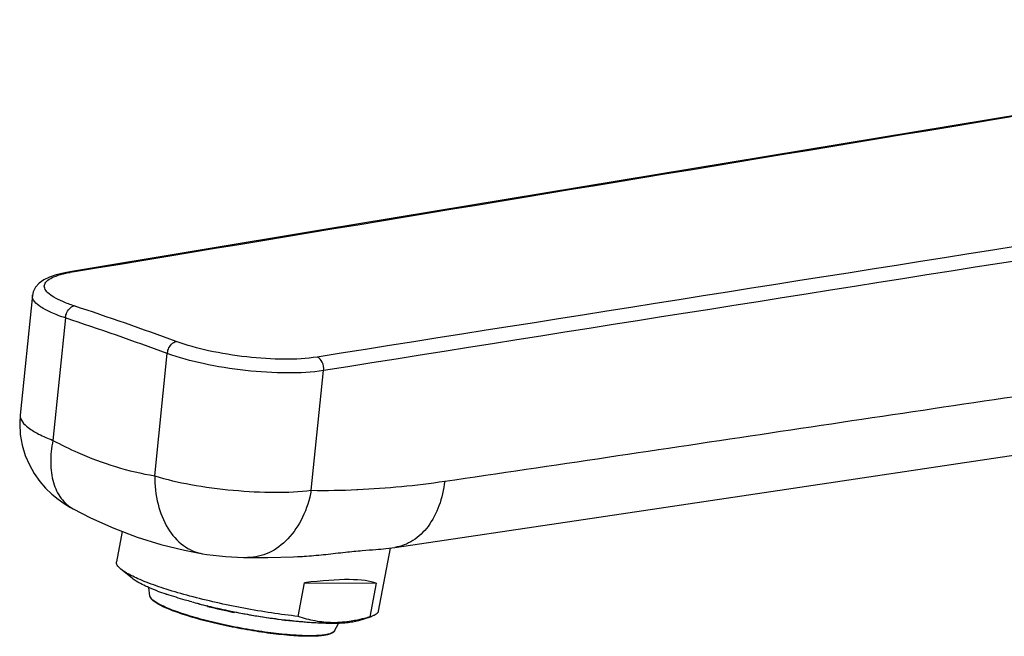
# Model space of a CAD drawing. Header units: millimetres. Extents: x 200 to 737, y 223 to 739.
# Tile 2 of 15: x 200 to 288, y 346 to 401. Entities that reach past the tile are written whole.
import ezdxf

# ---------------------------------------------------------------- set-up
doc = ezdxf.new("R2010")
doc.units = ezdxf.units.MM
doc.header["$LTSCALE"] = 65.395
doc.layers.get('0').update_dxf_attribs({"linetype": 'CONTINUOUS'})

msp = doc.modelspace()

# ---------------------------------------------------------------- linework, layer by layer
at = {"color": 7, "linetype": 'CONTINUOUS'}
for p, q in [((340.467, 401.453), (226.49, 382.582)), ((226.49, 382.582), (204.05, 378.867)), ((200.679, 376.752), (199.59, 366.024)), ((204.328, 357.62), (204.331, 357.619)), ((208.724, 355.599), (208.208, 352.87)), ((232.733, 354.104), (231.664, 348.441)), ((232.35, 354.05), (233.148, 354.163)), ((215.928, 353.593), (215.938, 353.591)), ((219.961, 353.26), (219.952, 353.26)), ((209.606, 351.395), (208.606, 352.213)), ((211.216, 349.802), (211.116, 350.563)), ((224.493, 347.972), (225.064, 350.991)), ((225.064, 350.991), (231.47, 350.949)), ((231.47, 350.949), (230.9, 347.929)), ((212.644, 349.98), (212.624, 349.987)), ((212.648, 349.98), (212.628, 349.987)), ((212.742, 349.947), (212.722, 349.954)), ((212.746, 349.947), (212.726, 349.954)), ((215.624, 349.103), (215.59, 349.111)), ((216.371, 348.902), (216.361, 348.904)), ((216.371, 348.902), (216.362, 348.904)), ((216.412, 348.907), (216.366, 348.918)), ((216.411, 348.906), (216.366, 348.917)), ((218.795, 348.352), (218.767, 348.338)), ((218.799, 348.381), (218.773, 348.387)), ((218.799, 348.38), (218.773, 348.386)), ((218.767, 348.338), (218.764, 348.338)), ((223.288, 347.643), (223.278, 347.644)), ((223.288, 347.643), (223.278, 347.644)), ((223.289, 347.65), (223.279, 347.651)), ((223.291, 347.649), (223.281, 347.65)), ((223.283, 347.643), (223.342, 347.616)), ((223.348, 347.642), (223.291, 347.649)), ((223.352, 347.613), (223.342, 347.616)), ((223.355, 347.642), (223.346, 347.643)), ((223.358, 347.64), (223.348, 347.642)), ((229.824, 347.577), (231.054, 347.974)), ((231.054, 347.974), (230.9, 347.929)), ((225.463, 347.429), (225.397, 347.434)), ((225.514, 347.425), (225.463, 347.429)), ((227.744, 346.681), (228.115, 347.353))]:
    msp.add_line(p, q, dxfattribs=at)
at = {"color": 9, "linetype": 'CONTINUOUS'}
for p, q in [((200.678, 376.744), (200.679, 376.752)), ((203.638, 374.723), (202.524, 363.752)), ((211.637, 360.576), (212.767, 371.541)), ((225.666, 359.274), (226.772, 370.013)), ((229.75, 359.341), (229.83, 359.344)), ((229.75, 359.342), (229.83, 359.344))]:
    msp.add_line(p, q, dxfattribs=at)
at = {"color": 7, "linetype": 'CONTINUOUS'}
for points in [[(204.052, 378.867), (203.574, 378.779), (202.827, 378.598), (202.21, 378.388), (201.702, 378.143), (201.279, 377.845), (200.955, 377.487), (200.747, 377.07), (200.678, 376.744)], [(233.147, 354.163), (250.018, 356.655), (268.241, 359.384), (287.373, 362.238), (307.42, 365.216), (328.386, 368.335), (349.862, 371.537)], [(199.59, 366.026), (199.549, 365.269), (199.601, 364.275), (199.77, 363.313), (200.044, 362.398), (200.41, 361.547), (200.849, 360.77), (201.343, 360.077), (201.87, 359.469), (202.419, 358.941), (202.977, 358.484), (203.539, 358.089), (204.101, 357.746), (204.331, 357.619)], [(204.328, 357.62), (205.902, 356.815), (207.982, 355.881), (210.08, 355.084), (212.189, 354.424), (214.306, 353.901), (215.938, 353.591)], [(215.928, 353.593), (216.294, 353.537), (216.875, 353.461), (217.428, 353.402), (217.973, 353.355), (218.512, 353.317), (219.048, 353.288), (219.594, 353.267), (219.961, 353.26)], [(219.952, 353.26), (221.764, 353.259), (224.071, 353.316), (224.427, 353.331)]]:
    msp.add_lwpolyline(points, dxfattribs=at)
at = {"color": 9, "linetype": 'CONTINUOUS'}
for centre, radius, start, end in [((206.373, 366.252), 12.769, 99.39301, 100.46481), ((110.773, 92.408), 298.468, 69.85303, 71.71272), ((110.171, 91.896), 297.871, 69.85303, 71.71272), ((226.253, 437.233), 77.971, 272.63007, 278.37551), ((226.523, 431.629), 72.36, 269.32084, 272.55584)]:
    msp.add_arc(centre, radius, start, end, dxfattribs=at)
at = {"color": 7, "linetype": 'CONTINUOUS'}
for centre, radius, start, end in [((218.481, 432.529), 79.446, 275.98327, 276.13042), ((220.978, 374.44), 25.841, 249.43009, 251.13817), ((222.11, 377.725), 29.315, 251.1617, 251.32188), ((228.267, 398.263), 50.76, 254.79395, 255.53871), ((226.876, 390.46), 42.866, 254.28359, 255.80038), ((229.37, 402.569), 55.205, 255.581, 256.3747), ((229.244, 400.224), 52.934, 255.93408, 258.58091), ((230.806, 408.609), 61.413, 256.44367, 258.14544), ((231.397, 411.392), 64.259, 258.1397, 258.66979), ((231.528, 412.042), 64.922, 258.69246, 260.05587), ((230.729, 407.21), 60.024, 260.01086, 262.56618), ((229.967, 401.513), 54.277, 262.58584, 262.92442)]:
    msp.add_arc(centre, radius, start, end, dxfattribs=at)
msp.add_ellipse((219.347, 347.534), major_axis=(12.659, 2.927), ratio=0.183497, start_param=0.252641, end_param=1.060293, dxfattribs=at)
at = {"color": 9, "linetype": 'CONTINUOUS'}
for points in [[(204.29, 378.85), (249.685, 386.367), (295.081, 393.883), (340.476, 401.399)], [(364.527, 393.133), (318.415, 385.828), (272.302, 378.522), (226.19, 371.216)], [(365.107, 391.931), (318.995, 384.626), (272.883, 377.32), (226.772, 370.013)], [(204.052, 378.867), (204.131, 378.879), (204.214, 378.873), (204.29, 378.85)]]:
    msp.add_open_spline(points, degree=3, dxfattribs=at)
for points, knots in [([(204.427, 375.802), (204.082, 375.916), (203.461, 376.143), (202.661, 376.53), (202.097, 376.917), (201.799, 377.279), (201.739, 377.567), (201.792, 377.843), (202.093, 378.165), (202.661, 378.451), (203.128, 378.596), (203.398, 378.666)], [0, 0, 0, 0, 0.201166, 0.365343, 0.490192, 0.579058, 0.614785, 0.649364, 0.730802, 0.845829, 1, 1, 1, 1]), ([(203.398, 378.666), (203.449, 378.679), (203.667, 378.732), (203.886, 378.777), (204.054, 378.808)], [0, 0, 0, 0, 0.237576, 1, 1, 1, 1]), ([(237.61, 360.094), (247.338, 361.513), (266.784, 364.432), (295.957, 368.785), (325.134, 373.113), (344.583, 376.015), (354.308, 377.465)], [0, 0, 0, 0, 0.249981, 0.500004, 0.749989, 1, 1, 1, 1]), ([(203.638, 374.723), (203.202, 374.867), (202.419, 375.165), (201.375, 375.69), (200.642, 376.331), (200.678, 376.744)], [0, 0, 0, 0, 0.372311, 0.663251, 1, 1, 1, 1]), ([(203.638, 374.723), (203.649, 374.851), (203.749, 375.292), (204.1, 375.749), (204.427, 375.802)], [0, 0, 0, 0, 0.280928, 1, 1, 1, 1]), ([(212.767, 371.541), (212.781, 371.669), (212.89, 372.109), (213.246, 372.56), (213.574, 372.613)], [0, 0, 0, 0, 0.279482, 1, 1, 1, 1]), ([(226.19, 371.216), (225.234, 371.064), (223.118, 370.962), (219.862, 371.173), (216.606, 371.705), (214.517, 372.268), (213.574, 372.613)], [0, 0, 0, 0, 0.227105, 0.494317, 0.764498, 1, 1, 1, 1]), ([(226.772, 370.013), (225.711, 369.845), (223.363, 369.729), (219.749, 369.956), (216.133, 370.538), (213.813, 371.158), (212.767, 371.541)], [0, 0, 0, 0, 0.22707, 0.494248, 0.764479, 1, 1, 1, 1]), ([(226.772, 370.013), (226.797, 370.262), (226.722, 370.743), (226.39, 371.136), (226.19, 371.216)], [0, 0, 0, 0, 0.537299, 1, 1, 1, 1]), ([(199.59, 366.024), (199.546, 365.584), (200.248, 364.874), (201.306, 364.264), (202.087, 363.92), (202.524, 363.752)], [0, 0, 0, 0, 0.345493, 0.634102, 1, 1, 1, 1]), ([(202.524, 363.752), (202.388, 363.093), (202.245, 361.818), (202.468, 360.016), (203.142, 358.535), (203.912, 357.844), (204.328, 357.62)], [0, 0, 0, 0, 0.296675, 0.560846, 0.791561, 1, 1, 1, 1]), ([(202.524, 363.752), (203.257, 363.357), (206.151, 361.934), (209.276, 360.965), (211.637, 360.576)], [0, 0, 0, 0, 0.258096, 1, 1, 1, 1]), ([(211.637, 360.576), (211.633, 359.721), (211.812, 358.078), (212.673, 355.887), (214.061, 354.255), (215.313, 353.697), (215.928, 353.593)], [0, 0, 0, 0, 0.290053, 0.554468, 0.788179, 1, 1, 1, 1]), ([(211.637, 360.576), (212.694, 360.245), (215.028, 359.72), (218.649, 359.236), (222.261, 359.052), (224.603, 359.139), (225.666, 359.274)], [0, 0, 0, 0, 0.234599, 0.505182, 0.773047, 1, 1, 1, 1]), ([(237.61, 360.094), (237.527, 359.34), (237.211, 357.908), (236.248, 356.043), (234.871, 354.693), (233.716, 354.246), (233.148, 354.163)], [0, 0, 0, 0, 0.286529, 0.548057, 0.782908, 1, 1, 1, 1]), ([(225.666, 359.274), (225.506, 358.441), (225.007, 356.87), (223.706, 354.897), (221.977, 353.569), (220.609, 353.254), (219.961, 353.26)], [0, 0, 0, 0, 0.284567, 0.546621, 0.782435, 1, 1, 1, 1]), ([(223.758, 346.32), (223.097, 346.373), (221.723, 346.527), (219.637, 346.859), (217.541, 347.283), (215.857, 347.7), (214.613, 348.063), (213.79, 348.331), (213.064, 348.598), (212.446, 348.859), (211.946, 349.109), (211.613, 349.318), (211.416, 349.483), (211.291, 349.615), (211.226, 349.728), (211.216, 349.802)], [0, 0, 0, 0, 0.15042, 0.313669, 0.479016, 0.635565, 0.7073, 0.773095, 0.831908, 0.88285, 0.925226, 0.958621, 0.971959, 0.983154, 1, 1, 1, 1]), ([(227.697, 346.617), (227.648, 346.565), (227.5, 346.474), (227.218, 346.38), (226.843, 346.308), (226.379, 346.26), (225.829, 346.237), (224.945, 346.239), (224.246, 346.28), (223.758, 346.32)], [0, 0, 0, 0, 0.05362, 0.126978, 0.221973, 0.338693, 0.476358, 0.633634, 1, 1, 1, 1]), ([(227.744, 346.681), (227.741, 346.675), (227.728, 346.653), (227.711, 346.632), (227.697, 346.617)], [0, 0, 0, 0, 0.239755, 1, 1, 1, 1])]:
    msp.add_open_spline(points, degree=3, knots=knots, dxfattribs=at)
at = {"color": 7, "linetype": 'CONTINUOUS'}
for points, knots in [([(226.965, 353.537), (227.55, 353.6), (228.638, 353.728), (230.134, 353.881), (231.346, 353.968), (232.053, 354.01), (232.35, 354.05)], [0, 0, 0, 0, 0.326039, 0.60759, 0.834024, 1, 1, 1, 1]), ([(208.606, 352.213), (208.538, 352.269), (208.419, 352.376), (208.282, 352.546), (208.205, 352.711), (208.199, 352.822), (208.208, 352.87)], [0, 0, 0, 0, 0.329633, 0.597808, 0.814578, 1, 1, 1, 1]), ([(224.427, 353.331), (224.628, 353.34), (225.408, 353.383), (226.185, 353.455), (226.763, 353.516)], [0, 0, 0, 0, 0.256994, 1, 1, 1, 1]), ([(224.493, 347.972), (223.694, 348.061), (222.061, 348.279), (219.607, 348.697), (217.167, 349.2), (214.851, 349.765), (212.764, 350.366), (211.219, 350.898), (210.171, 351.329), (209.539, 351.626), (209.024, 351.911), (208.729, 352.113), (208.606, 352.213)], [0, 0, 0, 0, 0.145795, 0.298418, 0.451152, 0.597267, 0.730361, 0.8447, 0.893326, 0.935611, 0.97122, 1, 1, 1, 1]), ([(211.899, 350.247), (211.646, 350.342), (211.176, 350.529), (210.537, 350.82), (210.02, 351.099), (209.727, 351.297), (209.606, 351.395)], [0, 0, 0, 0, 0.315809, 0.589295, 0.817802, 1, 1, 1, 1]), ([(223.707, 346.272), (223.051, 346.325), (221.687, 346.479), (219.618, 346.807), (217.539, 347.228), (215.868, 347.643), (214.634, 348.003), (213.817, 348.269), (213.096, 348.535), (212.48, 348.795), (211.98, 349.047), (211.643, 349.26), (211.44, 349.43), (211.301, 349.579), (211.228, 349.712), (211.216, 349.802)], [0, 0, 0, 0, 0.149471, 0.311626, 0.47583, 0.63128, 0.70252, 0.767882, 0.826361, 0.877117, 0.919563, 0.953478, 0.967374, 0.979537, 1, 1, 1, 1]), ([(214.953, 349.28), (214.756, 349.334), (214.015, 349.54), (213.278, 349.766), (212.742, 349.947)], [0, 0, 0, 0, 0.264414, 1, 1, 1, 1]), ([(216.371, 348.902), (216.371, 348.896), (216.371, 348.887), (216.376, 348.878), (216.379, 348.877)], [0, 0, 0, 0, 0.659501, 1, 1, 1, 1]), ([(218.764, 348.338), (218.758, 348.339), (218.754, 348.363), (218.756, 348.378), (218.757, 348.39)], [0, 0, 0, 0, 0.310748, 1, 1, 1, 1]), ([(218.786, 348.384), (218.785, 348.377), (218.785, 348.367), (218.79, 348.353), (218.794, 348.353)], [0, 0, 0, 0, 0.673341, 1, 1, 1, 1]), ([(223.278, 347.644), (222.543, 347.725), (221.043, 347.931), (219.552, 348.2), (218.794, 348.353)], [0, 0, 0, 0, 0.488792, 1, 1, 1, 1]), ([(231.664, 348.441), (231.655, 348.392), (231.609, 348.291), (231.477, 348.166), (231.287, 348.058), (231.137, 348.001), (231.054, 347.974)], [0, 0, 0, 0, 0.185402, 0.402135, 0.670347, 1, 1, 1, 1]), ([(223.392, 347.637), (223.389, 347.633), (223.379, 347.621), (223.363, 347.612), (223.352, 347.613)], [0, 0, 0, 0, 0.301697, 1, 1, 1, 1]), ([(224.969, 347.47), (224.84, 347.478), (224.3, 347.516), (223.761, 347.568), (223.352, 347.613)], [0, 0, 0, 0, 0.23882, 1, 1, 1, 1]), ([(225.397, 347.434), (225.234, 347.447), (224.553, 347.504), (223.873, 347.577), (223.358, 347.64)], [0, 0, 0, 0, 0.239507, 1, 1, 1, 1]), ([(227.595, 347.413), (227.064, 347.417), (226.008, 347.518), (224.987, 347.799), (224.493, 347.972)], [0, 0, 0, 0, 0.503631, 1, 1, 1, 1]), ([(229.824, 347.577), (229.683, 347.532), (229.355, 347.457), (228.804, 347.387), (228.143, 347.347), (227.667, 347.341), (227.412, 347.343)], [0, 0, 0, 0, 0.183876, 0.412782, 0.685657, 1, 1, 1, 1]), ([(229.808, 347.65), (229.623, 347.611), (228.893, 347.473), (228.148, 347.41), (227.595, 347.413)], [0, 0, 0, 0, 0.255157, 1, 1, 1, 1]), ([(230.9, 347.929), (230.809, 347.902), (230.448, 347.798), (230.083, 347.708), (229.808, 347.65)], [0, 0, 0, 0, 0.252341, 1, 1, 1, 1]), ([(227.744, 346.681), (227.705, 346.61), (227.605, 346.52), (227.445, 346.436), (227.232, 346.355), (226.901, 346.28), (226.43, 346.222), (225.866, 346.192), (225.215, 346.19), (224.486, 346.216), (223.974, 346.251), (223.707, 346.272)], [0, 0, 0, 0, 0.058485, 0.092404, 0.130648, 0.222653, 0.336775, 0.472948, 0.630084, 0.806498, 1, 1, 1, 1]), ([(227.412, 347.343), (227.266, 347.344), (226.632, 347.355), (226, 347.389), (225.514, 347.425)], [0, 0, 0, 0, 0.231396, 1, 1, 1, 1])]:
    msp.add_open_spline(points, degree=3, knots=knots, dxfattribs=at)
for points in [[(216.371, 348.916), (216.371, 348.911), (216.371, 348.906), (216.371, 348.902)], [(223.288, 347.643), (223.295, 347.642), (223.302, 347.644), (223.308, 347.647)]]:
    msp.add_open_spline(points, degree=3, dxfattribs=at)

doc.saveas('drawing.dxf')
